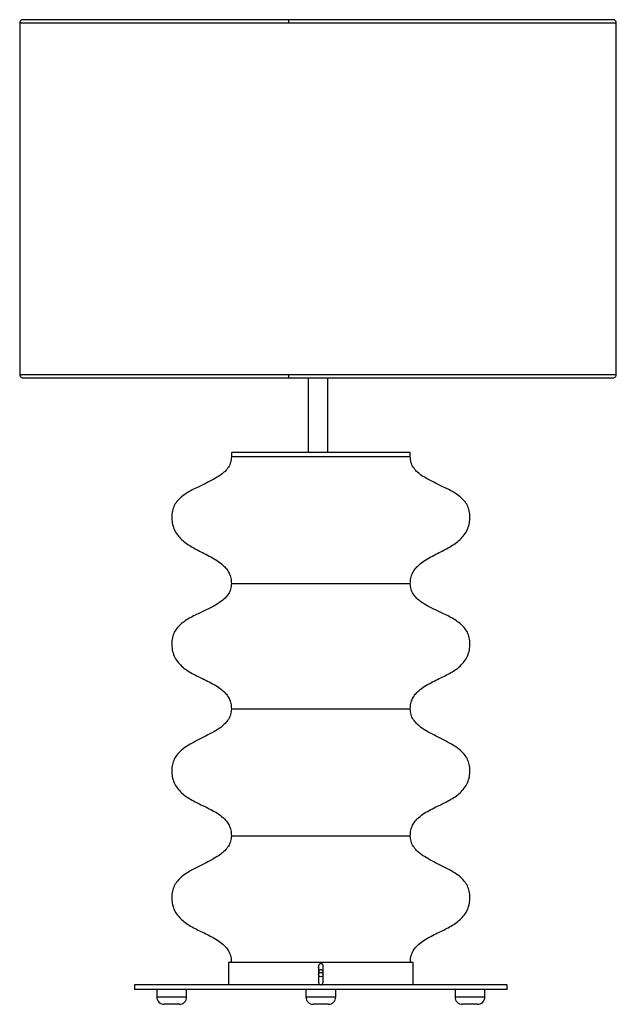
# Model space of a CAD drawing. Header units: millimetres. Extents: x -220 to 180, y -217 to 443.
import ezdxf

# ---------------------------------------------------------------- set-up
doc = ezdxf.new("R2010")
doc.units = ezdxf.units.MM

msp = doc.modelspace()

# ---------------------------------------------------------------- linework, layer by layer
at = {"color": 7, "linetype": 'Continuous', "lineweight": 25}
for p, q in [((177.87, 443.29), (-218.13, 443.29)), ((-220.13, 441.29), (-220.13, 205.29)), ((179.87, 205.29), (179.87, 441.29)), ((-218.13, 203.29), (177.87, 203.29)), ((-26.63, 203.3), (-26.63, 153.3)), ((-26.58, 203.36), (-25.13, 203.29)), ((-26.53, 203.3), (-13.66, 203.3)), ((-15.13, 203.29), (-13.69, 203.36)), ((-13.63, 153.3), (-13.63, 203.3)), ((-78.24, 153.3), (-78.24, 150.3)), ((41.76, 153.3), (-78.24, 153.3)), ((41.76, 150.3), (41.76, 153.3)), ((41.76, 150.3), (-78.24, 150.3)), ((-78.24, 65.3), (41.76, 65.3)), ((-78.24, -18.7), (41.76, -18.7)), ((-78.24, -103.7), (41.76, -103.7)), ((-80.24, -188.7), (-80.24, -203.7)), ((43.76, -188.7), (-80.24, -188.7)), ((43.76, -203.7), (43.76, -188.7)), ((-143.24, -203.7), (-143.24, -206.7)), ((106.76, -203.7), (-143.24, -203.7)), ((106.76, -206.7), (106.76, -203.7)), ((106.76, -206.7), (-143.24, -206.7)), ((-128.24, -206.7), (-128.24, -211.7)), ((-108.24, -211.7), (-108.24, -206.7)), ((-28.24, -206.7), (-28.24, -211.7)), ((-8.24, -211.7), (-8.24, -206.7)), ((71.76, -206.7), (71.76, -211.7)), ((91.76, -211.7), (91.76, -206.7)), ((-128.24, -211.7), (-108.24, -211.7)), ((-113.24, -216.7), (-123.24, -216.7)), ((-28.24, -211.7), (-8.24, -211.7)), ((-13.24, -216.7), (-23.24, -216.7)), ((71.76, -211.7), (91.76, -211.7)), ((86.76, -216.7), (76.76, -216.7))]:
    msp.add_line(p, q, dxfattribs=at)
msp.add_circle((-18.25, -196.77), 1.49, dxfattribs=at)
for centre, start, end in [((-123.24, -211.7), 180, 270), ((-113.24, -211.7), 270, 0), ((-23.24, -211.7), 180, 270), ((-13.24, -211.7), 270, 0), ((76.76, -211.7), 180, 270), ((86.76, -211.7), 270, 0)]:
    msp.add_arc(centre, 5, start, end, dxfattribs=at)
for points, knots in [([(-218.13, 443.29), (-218.39, 443.26), (-218.95, 443.2), (-219.65, 442.67), (-220.1, 441.92), (-220.11, 441.36), (-220.12, 441.09)], [0, 0, 0, 0, 0.23877, 0.5, 0.76123, 1, 1, 1, 1]), ([(-39.73, 443.28), (-39.74, 443.28), (-39.76, 443.34), (-39.8, 443.21), (-39.85, 442.99), (-39.88, 442.73), (-39.91, 442.41), (-39.93, 441.94), (-39.94, 441.55), (-39.94, 441.29)], [0, 0, 0, 0, 0.025931, 0.255427, 0.379874, 0.507701, 0.636297, 0.762958, 1, 1, 1, 1]), ([(179.86, 441.09), (179.86, 441.36), (179.85, 441.92), (179.4, 442.67), (178.7, 443.2), (178.14, 443.26), (177.87, 443.29)], [0, 0, 0, 0, 0.2387704, 0.5, 0.7612296, 1, 1, 1, 1]), ([(-219.11, 441.29), (-219.12, 441.29), (-219.92, 441.29), (-220.25, 441.29), (-220.05, 441.29), (-220.02, 441.29)], [0, 0, 0, 0, 0.011061, 0.841156, 1, 1, 1, 1]), ([(-220.02, 441.29), (-219.98, 441.29), (-219.88, 441.29), (-218.1, 441.29), (-215.05, 441.29), (-210.73, 441.29), (-205.28, 441.29), (-198.82, 441.29), (-191.45, 441.29), (-183.32, 441.29), (-174.55, 441.29), (-165.27, 441.29), (-155.6, 441.29), (-145.65, 441.29), (-135.53, 441.29), (-125.34, 441.29), (-115.14, 441.29), (-105.03, 441.29), (-94.42, 441.29), (-83.37, 441.29), (-71.96, 441.29), (-60.92, 441.29), (-50.3, 441.29), (-43.34, 441.29), (-39.94, 441.29)], [0, 0, 0, 0, 0.045567, 0.101575, 0.157013, 0.211708, 0.265503, 0.318254, 0.369838, 0.42015, 0.469105, 0.516633, 0.562687, 0.607232, 0.650251, 0.691739, 0.731703, 0.770161, 0.807136, 0.849596, 0.890035, 0.928529, 0.965156, 1, 1, 1, 1]), ([(-39.94, 441.29), (-36.53, 441.29), (-29.55, 441.29), (-18.76, 441.29), (-7.42, 441.29), (4.44, 441.29), (16.07, 441.29), (27.38, 441.29), (38.3, 441.29), (49.45, 441.29), (60.78, 441.29), (72.2, 441.29), (83.64, 441.29), (94.99, 441.29), (106.15, 441.29), (117.01, 441.29), (127.42, 441.29), (137.26, 441.29), (146.38, 441.29), (154.65, 441.29), (161.93, 441.29), (168.12, 441.29), (173.09, 441.29), (176.8, 441.29), (179.04, 441.29), (180.01, 441.29), (179.8, 441.29), (179.77, 441.29)], [0, 0, 0, 0, 0.030704, 0.062979, 0.096899, 0.132533, 0.169947, 0.20253, 0.236417, 0.271633, 0.308191, 0.346099, 0.385351, 0.425933, 0.467814, 0.510952, 0.555286, 0.600741, 0.647224, 0.694626, 0.742822, 0.791673, 0.841027, 0.890722, 0.940588, 0.990455, 1, 1, 1, 1]), ([(-220.02, 205.29), (-220.05, 205.29), (-220.25, 205.29), (-219.92, 205.29), (-219.12, 205.29), (-219.11, 205.29)], [0, 0, 0, 0, 0.158844, 0.988939, 1, 1, 1, 1]), ([(-220.12, 205.49), (-220.11, 205.23), (-220.1, 204.66), (-219.65, 203.91), (-218.95, 203.39), (-218.39, 203.32), (-218.13, 203.29)], [0, 0, 0, 0, 0.2387704, 0.5, 0.7612296, 1, 1, 1, 1]), ([(-39.94, 205.29), (-43.34, 205.29), (-50.3, 205.29), (-60.92, 205.29), (-71.96, 205.29), (-83.37, 205.29), (-94.42, 205.29), (-105.03, 205.29), (-115.14, 205.29), (-125.34, 205.29), (-135.53, 205.29), (-145.65, 205.29), (-155.6, 205.29), (-165.27, 205.29), (-174.55, 205.29), (-183.32, 205.29), (-191.45, 205.29), (-198.82, 205.29), (-205.28, 205.29), (-210.73, 205.29), (-215.05, 205.29), (-218.1, 205.29), (-219.88, 205.29), (-219.98, 205.29), (-220.02, 205.29)], [0, 0, 0, 0, 0.034844, 0.0714713, 0.1099648, 0.1504041, 0.1928635, 0.2298394, 0.2682965, 0.3082606, 0.3497485, 0.3927675, 0.4373129, 0.4833666, 0.5308955, 0.5798498, 0.6301622, 0.6817464, 0.7344975, 0.7882915, 0.8429867, 0.8984248, 0.9544335, 1, 1, 1, 1]), ([(-39.94, 205.29), (-39.94, 205.04), (-39.93, 204.65), (-39.91, 204.18), (-39.88, 203.86), (-39.85, 203.6), (-39.8, 203.37), (-39.76, 203.25), (-39.73, 203.31), (-39.73, 203.33)], [0, 0, 0, 0, 0.230676, 0.353935, 0.479077, 0.603471, 0.724575, 0.947908, 1, 1, 1, 1]), ([(179.77, 205.29), (179.8, 205.29), (180.01, 205.29), (179.04, 205.29), (176.8, 205.29), (173.09, 205.29), (168.12, 205.29), (161.93, 205.29), (154.65, 205.29), (146.38, 205.29), (137.26, 205.29), (127.42, 205.29), (117.01, 205.29), (106.15, 205.29), (94.99, 205.29), (83.64, 205.29), (72.2, 205.29), (60.78, 205.29), (49.45, 205.29), (38.3, 205.29), (27.38, 205.29), (16.07, 205.29), (4.44, 205.29), (-7.42, 205.29), (-18.76, 205.29), (-29.55, 205.29), (-36.53, 205.29), (-39.94, 205.29)], [0, 0, 0, 0, 0.009545, 0.059412, 0.109278, 0.158973, 0.208327, 0.257178, 0.305374, 0.352776, 0.399259, 0.444714, 0.489048, 0.532186, 0.574067, 0.614649, 0.653901, 0.691809, 0.728367, 0.763583, 0.79747, 0.830053, 0.867467, 0.903101, 0.937021, 0.969296, 1, 1, 1, 1]), ([(177.87, 203.29), (178.14, 203.32), (178.7, 203.39), (179.4, 203.91), (179.85, 204.66), (179.86, 205.23), (179.86, 205.49)], [0, 0, 0, 0, 0.23877, 0.5, 0.76123, 1, 1, 1, 1]), ([(-78.24, 150.3), (-78.34, 149.04), (-78.52, 146.59), (-80.12, 143.25), (-82.46, 140.43), (-85.8, 137.7), (-90.12, 135.11), (-95.27, 132.58), (-100.16, 130.31), (-104.54, 128.13), (-108.25, 126.01), (-111.61, 123.63), (-114.47, 120.91), (-116.68, 117.71), (-117.98, 114), (-118.37, 110.01), (-117.99, 105.83), (-116.76, 101.71), (-114.57, 97.97), (-111.69, 94.81), (-108.31, 92.12), (-104.58, 89.77), (-100.63, 87.63), (-96.38, 85.49), (-91.99, 83.24), (-87.67, 80.72), (-84.14, 78.07), (-81.49, 75.26), (-79.66, 72.36), (-78.45, 68.99), (-78.31, 66.56), (-78.24, 65.3)], [0, 0, 0, 0, 0.030315, 0.058805, 0.087773, 0.118457, 0.162481, 0.209295, 0.257284, 0.292945, 0.327548, 0.360622, 0.392109, 0.422624, 0.453652, 0.48605, 0.518811, 0.554807, 0.588939, 0.622828, 0.657457, 0.693081, 0.729454, 0.766043, 0.808127, 0.848631, 0.886968, 0.914458, 0.941547, 0.969481, 1, 1, 1, 1]), ([(41.76, 65.3), (41.83, 66.56), (41.97, 68.99), (43.17, 72.36), (45, 75.26), (47.66, 78.07), (51.19, 80.72), (55.51, 83.24), (59.9, 85.49), (64.15, 87.63), (68.1, 89.77), (71.83, 92.12), (75.21, 94.81), (78.08, 97.97), (80.28, 101.71), (81.51, 105.83), (81.88, 110.01), (81.49, 114), (80.19, 117.71), (77.99, 120.91), (75.13, 123.63), (71.77, 126.01), (68.06, 128.13), (63.68, 130.31), (58.79, 132.58), (53.63, 135.11), (49.31, 137.7), (45.98, 140.43), (43.64, 143.25), (42.04, 146.59), (41.85, 149.04), (41.76, 150.3)], [0, 0, 0, 0, 0.0305194, 0.0584533, 0.0855421, 0.1130318, 0.1513694, 0.191873, 0.2339572, 0.270546, 0.3069193, 0.3425431, 0.377172, 0.4110612, 0.4451929, 0.481189, 0.5139496, 0.5463478, 0.5773763, 0.607891, 0.6393777, 0.672452, 0.7070549, 0.7427161, 0.7907049, 0.8375193, 0.8815429, 0.912227, 0.9411945, 0.9696848, 1, 1, 1, 1]), ([(-78.24, 65.3), (-78.34, 64.04), (-78.52, 61.59), (-80.12, 58.25), (-82.46, 55.43), (-85.8, 52.71), (-90.12, 50.12), (-95.27, 47.59), (-100.16, 45.32), (-104.54, 43.14), (-108.26, 41.02), (-111.61, 38.65), (-114.47, 35.92), (-116.68, 32.72), (-117.98, 29.01), (-118.37, 25.02), (-117.99, 20.84), (-116.77, 16.74), (-114.57, 13.04), (-111.69, 9.95), (-108.31, 7.34), (-104.58, 5.08), (-100.63, 3.04), (-96.38, 1.01), (-92, -1.12), (-87.67, -3.52), (-84.14, -6.08), (-81.49, -8.82), (-79.66, -11.68), (-78.45, -15.03), (-78.31, -17.44), (-78.24, -18.7)], [0, 0, 0, 0, 0.0304595, 0.0590801, 0.0881782, 0.1190011, 0.1632267, 0.2102591, 0.2584743, 0.2943058, 0.3290767, 0.3623159, 0.3939672, 0.424653, 0.4558687, 0.4884497, 0.5213305, 0.5573192, 0.5912914, 0.6249486, 0.6593335, 0.6947293, 0.7308948, 0.7672868, 0.8091357, 0.8493767, 0.8874172, 0.9146801, 0.9415787, 0.9694179, 1, 1, 1, 1]), ([(41.76, -18.7), (41.83, -17.44), (41.96, -15.03), (43.17, -11.68), (45, -8.82), (47.66, -6.08), (51.19, -3.52), (55.51, -1.12), (59.9, 1.01), (64.15, 3.04), (68.1, 5.08), (71.83, 7.34), (75.21, 9.95), (78.09, 13.04), (80.28, 16.74), (81.51, 20.84), (81.88, 25.02), (81.49, 29.01), (80.19, 32.72), (77.99, 35.92), (75.13, 38.65), (71.77, 41.02), (68.06, 43.14), (63.68, 45.32), (58.79, 47.59), (53.63, 50.12), (49.31, 52.71), (45.98, 55.43), (43.64, 58.25), (42.04, 61.59), (41.85, 64.04), (41.76, 65.3)], [0, 0, 0, 0, 0.0305821, 0.0584213, 0.0853199, 0.1125828, 0.1506233, 0.1908643, 0.2327132, 0.2691052, 0.3052707, 0.3406665, 0.3750514, 0.4087086, 0.4426808, 0.4786695, 0.5115503, 0.5441313, 0.575347, 0.6060328, 0.6376841, 0.6709233, 0.7056942, 0.7415257, 0.7897409, 0.8367733, 0.8809989, 0.9118218, 0.9409199, 0.9695405, 1, 1, 1, 1]), ([(-78.24, -18.7), (-78.34, -19.97), (-78.53, -22.43), (-80.13, -25.8), (-82.46, -28.68), (-85.79, -31.49), (-90.11, -34.18), (-95.27, -36.85), (-100.6, -39.46), (-105.8, -42.2), (-110.54, -45.26), (-114.21, -48.62), (-116.67, -52.24), (-117.98, -55.98), (-118.37, -59.98), (-117.99, -64.16), (-116.77, -68.24), (-114.57, -71.94), (-111.69, -75.02), (-108.31, -77.63), (-104.58, -79.89), (-100.63, -81.93), (-96.38, -83.97), (-92, -86.1), (-87.67, -88.51), (-84.14, -91.08), (-81.49, -93.82), (-79.66, -96.68), (-78.45, -100.03), (-78.31, -102.44), (-78.24, -103.7)], [0, 0, 0, 0, 0.030425, 0.059191, 0.08852, 0.119591, 0.164123, 0.211427, 0.2599, 0.30774, 0.353411, 0.396239, 0.427115, 0.458395, 0.490886, 0.52358, 0.559332, 0.5931, 0.626577, 0.660793, 0.696024, 0.732028, 0.76826, 0.809929, 0.850002, 0.887888, 0.915042, 0.941833, 0.969555, 1, 1, 1, 1]), ([(41.76, -103.7), (41.83, -102.44), (41.96, -100.03), (43.17, -96.68), (45, -93.82), (47.66, -91.08), (51.19, -88.51), (55.51, -86.1), (59.9, -83.97), (64.15, -81.93), (68.1, -79.89), (71.83, -77.63), (75.21, -75.02), (78.08, -71.94), (80.28, -68.24), (81.51, -64.16), (81.88, -59.98), (81.49, -55.98), (80.19, -52.24), (77.73, -48.62), (74.06, -45.26), (69.31, -42.2), (64.12, -39.46), (58.78, -36.85), (53.63, -34.18), (49.31, -31.49), (45.98, -28.68), (43.64, -25.8), (42.04, -22.43), (41.85, -19.97), (41.76, -18.7)], [0, 0, 0, 0, 0.030445, 0.058167, 0.084958, 0.112112, 0.149998, 0.190071, 0.23174, 0.267972, 0.303976, 0.339207, 0.373423, 0.4069, 0.440668, 0.47642, 0.509114, 0.541605, 0.572885, 0.603761, 0.646589, 0.69226, 0.7401, 0.788573, 0.835877, 0.880409, 0.91148, 0.940809, 0.969575, 1, 1, 1, 1]), ([(-78.24, -103.7), (-78.34, -104.97), (-78.53, -107.43), (-80.13, -110.8), (-82.46, -113.68), (-85.79, -116.49), (-90.11, -119.18), (-95.27, -121.85), (-100.6, -124.46), (-105.8, -127.2), (-110.54, -130.26), (-114.21, -133.62), (-116.67, -137.24), (-117.98, -140.98), (-118.37, -144.98), (-117.99, -149.16), (-116.77, -153.24), (-114.57, -156.94), (-111.69, -160.02), (-108.31, -162.63), (-104.58, -164.89), (-100.63, -166.93), (-96.38, -168.97), (-92, -171.1), (-87.67, -173.51), (-84.14, -176.08), (-81.49, -178.82), (-79.66, -181.68), (-78.45, -185.03), (-78.31, -187.44), (-78.24, -188.7)], [0, 0, 0, 0, 0.030425, 0.059191, 0.08852, 0.119591, 0.164123, 0.211427, 0.2599, 0.30774, 0.353411, 0.396239, 0.427115, 0.458395, 0.490886, 0.52358, 0.559332, 0.5931, 0.626577, 0.660793, 0.696024, 0.732028, 0.76826, 0.809929, 0.850002, 0.887888, 0.915042, 0.941833, 0.969555, 1, 1, 1, 1]), ([(41.76, -188.7), (41.83, -187.44), (41.96, -185.03), (43.17, -181.68), (45, -178.82), (47.66, -176.08), (51.19, -173.51), (55.51, -171.1), (59.9, -168.97), (64.15, -166.93), (68.1, -164.89), (71.83, -162.63), (75.21, -160.02), (78.08, -156.94), (80.28, -153.24), (81.51, -149.16), (81.88, -144.98), (81.49, -140.98), (80.19, -137.24), (77.73, -133.62), (74.06, -130.26), (69.31, -127.2), (64.12, -124.46), (58.78, -121.85), (53.63, -119.18), (49.31, -116.49), (45.98, -113.68), (43.64, -110.8), (42.04, -107.43), (41.85, -104.97), (41.76, -103.7)], [0, 0, 0, 0, 0.030445, 0.058167, 0.084958, 0.112112, 0.149998, 0.190071, 0.23174, 0.267972, 0.303976, 0.339207, 0.373423, 0.4069, 0.440668, 0.47642, 0.509114, 0.541605, 0.572885, 0.603761, 0.646589, 0.69226, 0.7401, 0.788573, 0.835877, 0.880409, 0.91148, 0.940809, 0.969575, 1, 1, 1, 1]), ([(-16.74, -190.96), (-16.76, -190.8), (-16.78, -190.5), (-17.02, -190.04), (-17.37, -189.7), (-17.73, -189.54), (-17.95, -189.48), (-18.14, -189.46), (-18.42, -189.45), (-18.75, -189.53), (-19.1, -189.71), (-19.41, -189.98), (-19.68, -190.4), (-20.05, -193.68), (-19.6, -190.12), (-19.79, -193.13), (-19.74, -194), (-19.74, -194.76), (-19.74, -194.8)], [0, 0, 0, 0, 0.016028, 0.029941, 0.050909, 0.064, 0.068212, 0.071572, 0.080166, 0.094474, 0.10477, 0.117641, 0.133293, 0.151471, 0.411313, 0.687049, 0.979495, 1, 1, 1, 1]), ([(-16.74, -194.8), (-16.74, -194.65), (-16.74, -193.89), (-16.74, -192.68), (-16.74, -191.35), (-16.74, -191.1), (-16.74, -190.96)], [0, 0, 0, 0, 0.076181, 0.375908, 0.683718, 1, 1, 1, 1]), ([(-16.74, -195.22), (-16.79, -194.9), (-16.88, -194.35), (-17.37, -193.88), (-17.68, -193.72), (-17.89, -193.66), (-17.95, -193.65), (-17.99, -193.64), (-18.02, -193.64), (-18.05, -193.63), (-18.09, -193.63), (-18.17, -193.62), (-18.26, -193.62), (-18.48, -193.63), (-18.87, -193.73), (-19.52, -194.17), (-19.66, -194.84), (-19.74, -195.22)], [0, 0, 0, 0, 0.224096, 0.379479, 0.466772, 0.478453, 0.486489, 0.489412, 0.491935, 0.494596, 0.497642, 0.505315, 0.5216, 0.544478, 0.640996, 0.792175, 1, 1, 1, 1]), ([(-19.74, -195.18), (-19.74, -195.16), (-19.74, -195.11), (-19.74, -195.52), (-19.74, -196.37), (-19.74, -196.79)], [0, 0, 0, 0, 0.15168, 0.574066, 1, 1, 1, 1]), ([(-19.74, -197.14), (-19.74, -197.47), (-19.74, -198.26), (-19.74, -199.68), (-19.74, -201.03), (-19.74, -201.99), (-19.74, -201.95), (-19.74, -201.93)], [0, 0, 0, 0, 0.159411, 0.381013, 0.612382, 0.852856, 1, 1, 1, 1]), ([(-16.74, -196.79), (-16.74, -196.37), (-16.74, -195.52), (-16.74, -195.11), (-16.74, -195.16), (-16.74, -195.18)], [0, 0, 0, 0, 0.425934, 0.84832, 1, 1, 1, 1]), ([(-16.74, -201.99), (-16.74, -202), (-16.74, -202.06), (-16.74, -201.48), (-16.74, -200.42), (-16.74, -198.99), (-16.74, -197.78), (-16.74, -197.25), (-16.74, -197.14)], [0, 0, 0, 0, 0.082175, 0.280457, 0.490264, 0.711573, 0.943866, 1, 1, 1, 1]), ([(-19.74, -201.96), (-19.69, -202.29), (-19.61, -202.85), (-19.11, -203.31), (-18.81, -203.47), (-18.59, -203.52), (-18.54, -203.53), (-18.49, -203.54), (-18.46, -203.55), (-18.43, -203.55), (-18.39, -203.55), (-18.32, -203.56), (-18.23, -203.56), (-18.01, -203.55), (-17.62, -203.46), (-16.96, -203.02), (-16.82, -202.35), (-16.74, -201.96)], [0, 0, 0, 0, 0.2253565, 0.3816199, 0.4690184, 0.4805206, 0.4882532, 0.490971, 0.4932723, 0.4957181, 0.4985711, 0.5059507, 0.5220185, 0.5448509, 0.6415675, 0.7928405, 1, 1, 1, 1])]:
    msp.add_open_spline(points, degree=3, knots=knots, dxfattribs=at)

doc.saveas('drawing.dxf')
